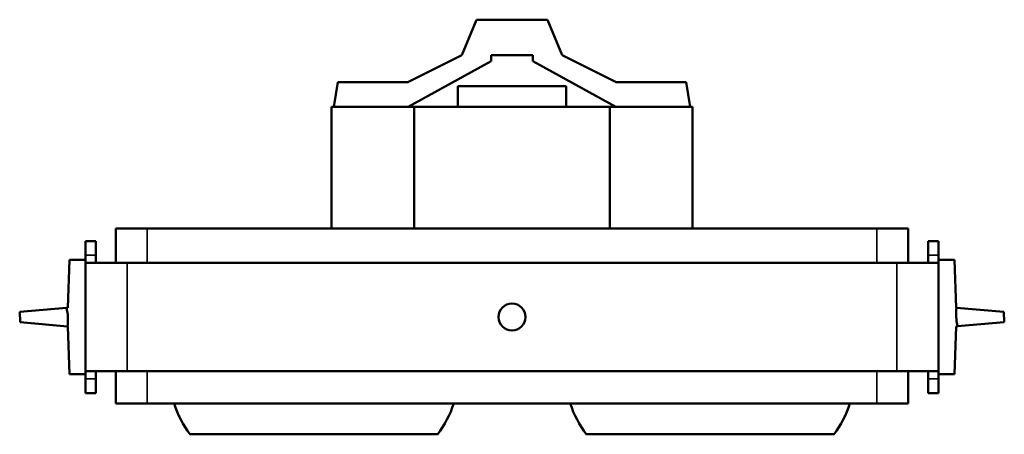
# Model space of a CAD drawing. Header units: millimetres. Extents: x 20 to 2980, y 20 to 2980.
# Tile 2 of 5: x 1280 to 1753, y 640 to 839. Entities that reach past the tile are written whole.
import ezdxf

# ---------------------------------------------------------------- set-up
doc = ezdxf.new("R2010")
doc.units = ezdxf.units.MM
doc.layers.add('Visible (ISO)', color=7, linetype='Continuous', lineweight=50)
doc.layers.add('Visible Narrow (ISO)', color=7, linetype='Continuous', lineweight=35)

msp = doc.modelspace()

# ---------------------------------------------------------------- linework, layer by layer
at = {"layer": 'Visible (ISO)'}
for p, q in [((1492.47, 821.8), (1499.47, 838.8)), ((1499.47, 838.8), (1533.47, 838.8)), ((1533.47, 838.8), (1540.47, 821.8)), ((1466.47, 808.8), (1492.47, 821.8)), ((1506.47, 821.8), (1506.47, 818.8)), ((1526.47, 821.8), (1506.47, 821.8)), ((1526.47, 818.8), (1526.47, 821.8)), ((1540.47, 821.8), (1566.47, 808.8)), ((1506.47, 818.8), (1466.74, 796.95)), ((1566.2, 796.95), (1526.47, 818.8)), ((1431, 796.95), (1432.97, 808.8)), ((1432.97, 808.8), (1466.47, 808.8)), ((1566.47, 808.8), (1599.97, 808.8)), ((1599.97, 808.8), (1601.95, 796.95)), ((1490.47, 806.83), (1490.47, 796.95)), ((1490.47, 806.83), (1542.47, 806.83)), ((1542.47, 796.95), (1542.47, 806.83)), ((1469.59, 796.95), (1429.85, 796.95)), ((1429.85, 738.5), (1429.85, 796.95)), ((1563.35, 796.95), (1469.59, 796.95)), ((1469.59, 796.95), (1469.59, 738.5)), ((1563.35, 796.95), (1603.09, 796.95)), ((1563.35, 738.5), (1563.35, 796.95)), ((1603.09, 796.95), (1603.09, 738.5)), ((1341.47, 738.5), (1326.47, 738.5)), ((1326.47, 722), (1326.47, 738.5)), ((1341.47, 738.5), (1691.47, 738.5)), ((1706.47, 738.5), (1691.47, 738.5)), ((1706.47, 722), (1706.47, 738.5)), ((1311.97, 725.72), (1311.97, 732.5)), ((1316.97, 732.5), (1311.97, 732.5)), ((1316.97, 732.5), (1316.97, 725.72)), ((1715.97, 732.5), (1715.97, 725.72)), ((1720.97, 732.5), (1715.97, 732.5)), ((1720.97, 725.72), (1720.97, 732.5)), ((1303.47, 700.49), (1304.27, 723.5)), ((1311.97, 723.5), (1304.27, 723.5)), ((1311.97, 725.72), (1311.97, 722)), ((1316.97, 722), (1316.97, 725.72)), ((1715.97, 725.72), (1715.97, 722)), ((1720.97, 725.72), (1720.97, 722)), ((1720.97, 723.5), (1728.67, 723.5)), ((1728.67, 723.5), (1729.47, 700.49)), ((1311.97, 670), (1311.97, 722)), ((1331.97, 722), (1311.97, 722)), ((1331.97, 722), (1700.97, 722)), ((1720.97, 722), (1700.97, 722)), ((1720.97, 722), (1720.97, 670)), ((1302.8, 700.43), (1280.38, 698.47)), ((1302.8, 700.43), (1303.47, 700.49)), ((1729.47, 700.49), (1729.66, 700.47)), ((1752.38, 698.49), (1729.66, 700.47)), ((1280.38, 698.47), (1280.56, 693.52)), ((1752.56, 693.53), (1752.38, 698.49)), ((1280.56, 693.52), (1303.28, 691.53)), ((1303.47, 691.51), (1303.28, 691.53)), ((1304.27, 668.5), (1303.47, 691.51)), ((1729.47, 691.51), (1728.67, 668.5)), ((1730.14, 691.57), (1729.47, 691.51)), ((1730.14, 691.57), (1752.56, 693.53)), ((1311.97, 668.5), (1304.27, 668.5)), ((1311.97, 670), (1311.97, 666.28)), ((1311.97, 670), (1331.97, 670)), ((1311.97, 659.5), (1311.97, 666.28)), ((1316.97, 666.28), (1316.97, 670)), ((1316.97, 666.28), (1316.97, 659.5)), ((1326.47, 654.5), (1326.47, 670)), ((1700.97, 670), (1331.97, 670)), ((1720.97, 670), (1700.97, 670)), ((1706.47, 654.5), (1706.47, 670)), ((1715.97, 666.28), (1715.97, 670)), ((1715.97, 666.28), (1715.97, 659.5)), ((1720.97, 670), (1720.97, 666.28)), ((1720.97, 668.5), (1728.67, 668.5)), ((1720.97, 659.5), (1720.97, 666.28)), ((1316.97, 659.5), (1311.97, 659.5)), ((1720.97, 659.5), (1715.97, 659.5)), ((1326.47, 654.5), (1341.47, 654.5)), ((1691.47, 654.5), (1341.47, 654.5)), ((1691.47, 654.5), (1706.47, 654.5)), ((1480.79, 639.68), (1362.16, 639.68)), ((1552.15, 639.68), (1670.79, 639.68))]:
    msp.add_line(p, q, dxfattribs=at)
msp.add_circle((1516.47, 696), 6.5, dxfattribs=at)
for centre, start, end in [((1402.16, 670), 197.9867, 217.1636), ((1440.78, 670), 322.8401, 342.0118), ((1592.16, 670), 197.9882, 217.1599), ((1630.78, 670), 322.8364, 342.0133)]:
    msp.add_arc(centre, 50.2, start, end, dxfattribs=at)
for centre, major_axis in [((1270.73, 696), (-32.6, 4.14)), ((1762.22, 696), (32.6, -4.14))]:
    msp.add_ellipse(centre, major_axis=major_axis, ratio=0.834004, start_param=3.129301, end_param=3.454438, dxfattribs=at)
at = {"layer": 'Visible Narrow (ISO)'}
for p, q in [((1341.47, 722), (1341.47, 738.5)), ((1691.47, 722), (1691.47, 738.5)), ((1311.97, 725.72), (1316.97, 725.72)), ((1720.97, 725.72), (1715.97, 725.72)), ((1331.97, 722), (1331.97, 670)), ((1700.97, 670), (1700.97, 722)), ((1316.97, 666.28), (1311.97, 666.28)), ((1341.47, 654.5), (1341.47, 670)), ((1691.47, 654.5), (1691.47, 670)), ((1720.97, 666.28), (1715.97, 666.28))]:
    msp.add_line(p, q, dxfattribs=at)

doc.saveas('drawing.dxf')
